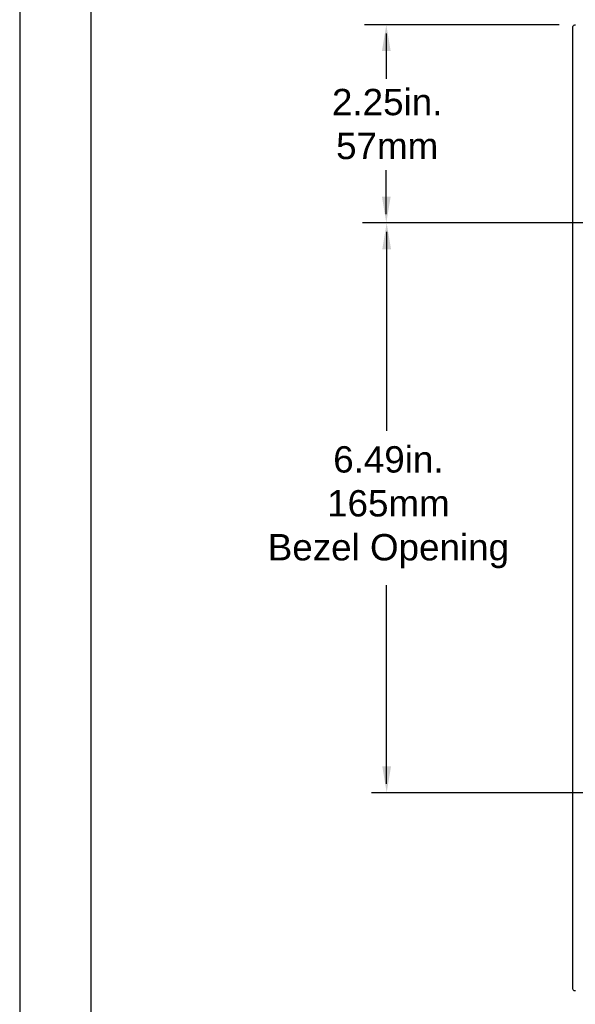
# Model space of a CAD drawing. Extents: x 126 to 180.2, y -64.4 to 9.5.
# Tile 14 of 26: x 126 to 132.3, y -10.6 to 0.6. Entities that reach past the tile are written whole.
import ezdxf

# ---------------------------------------------------------------- set-up
doc = ezdxf.new("R2010")
doc.units = 0
doc.header["$LTSCALE"] = 1.87
doc.header["$MEASUREMENT"] = 0
doc.layers.get('0').update_dxf_attribs({"linetype": 'CONTINUOUS'})
for name, color, linetype in [('dim', 5, 'CONTINUOUS'), ('prod', 6, 'CONTINUOUS'), ('UNIT', 7, 'CONTINUOUS')]:
    doc.layers.add(name, color=color, linetype=linetype)

msp = doc.modelspace()

# ---------------------------------------------------------------- linework, layer by layer
at = {"linetype": 'Continuous'}
msp.add_line((126.77, -16.47), (126.77, 5.69), dxfattribs=at)
at = {"layer": 'dim'}
for p, q in [((132.101, 0.504), (129.886, 0.504)), ((130.133, 0.404), (130.133, -0.112)), ((130.133, -1.652), (130.133, -1.15)), ((134.591, -1.752), (129.862, -1.752)), ((130.137, -1.852), (130.137, -4.119)), ((130.137, -8.14), (130.137, -5.876)), ((134.533, -8.24), (129.964, -8.24))]:
    msp.add_line(p, q, dxfattribs=at)
for points in [[(130.083, 0.204), (130.183, 0.204), (130.133, 0.504)], [(130.083, -1.452), (130.183, -1.452), (130.133, -1.752)], [(130.087, -2.052), (130.187, -2.052), (130.137, -1.752)], [(130.087, -7.94), (130.187, -7.94), (130.137, -8.24)]]:
    msp.add_solid(points, dxfattribs=at)
at = {"layer": 'prod', "flags": 128}
msp.add_lwpolyline([(125.956, -64.355), (180.249, -64.355), (180.249, 9.533), (125.956, 9.533)], close=True, dxfattribs=at)
at = {"layer": 'UNIT'}
msp.add_line((132.257, -10.466), (132.257, 0.474), dxfattribs=at)
for points in [[(132.257, 0.474), (132.257, 0.48), (132.259, 0.485), (132.262, 0.49), (132.265, 0.495), (132.27, 0.499), (132.275, 0.501), (132.281, 0.503), (132.287, 0.504)], [(132.287, -10.496), (132.281, -10.496), (132.275, -10.494), (132.27, -10.491), (132.265, -10.488), (132.262, -10.483), (132.259, -10.478), (132.257, -10.472), (132.257, -10.466)]]:
    msp.add_lwpolyline(points, dxfattribs=at)

# ---------------------------------------------------------------- texts
at = {"layer": 'dim', "char_height": 0.3, "width": 7.2704, "attachment_point": 8}
for s, insert in [('{\\fArial|b0|i0|c0|p34;2.25in. \\P57mm}', (130.143, -1.03)), ('{\\fArial|b0|i0|c0|p34;6.49in.\\P165mm\\PBezel Opening}', (130.157, -5.685))]:
    msp.add_mtext(s, dxfattribs=dict(at, insert=insert))

doc.saveas('drawing.dxf')
